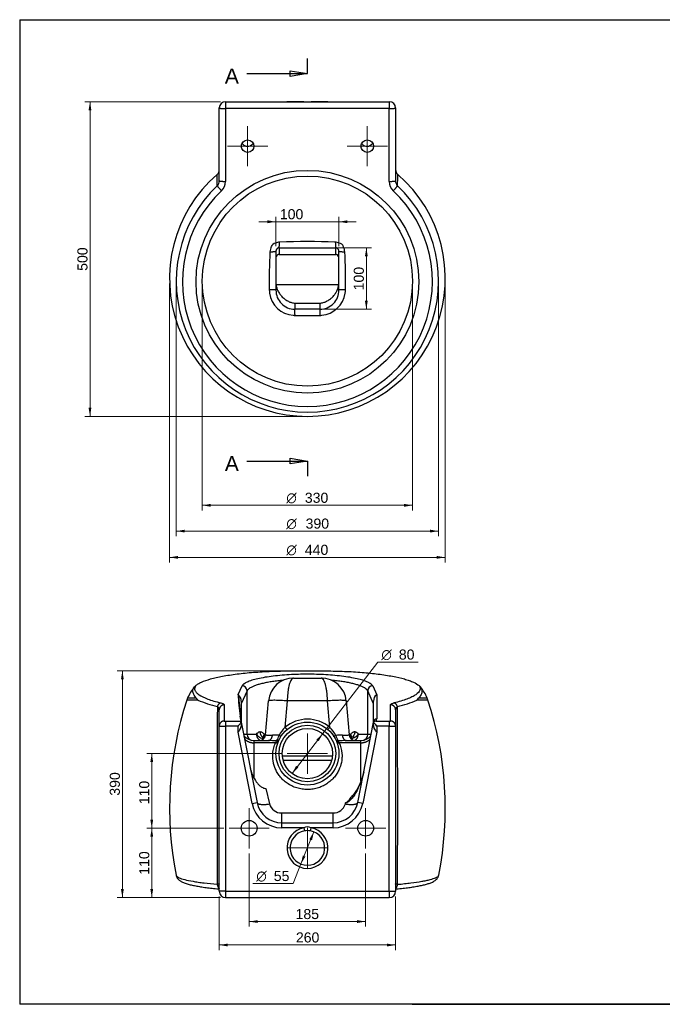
# Model space of a CAD drawing. Header units: millimetres. Extents: x 87 to 2279, y 58 to 1623.
# Tile 1 of 3: x 87 to 1107, y 58 to 1623. Entities that reach past the tile are written whole.
import ezdxf
from ezdxf.enums import TextEntityAlignment as Align
from ezdxf.lldxf.tags import DXFTag

# ---------------------------------------------------------------- set-up
doc = ezdxf.new("R2010")
doc.units = ezdxf.units.MM
for name, color, linetype in [('1', 7, 'Continuous'), ('Default', 7, 'Continuous'), ('PLANET', 7, 'Continuous'), ('Predefinito', 7, 'Continuous')]:
    doc.layers.add(name, color=color, linetype=linetype)
doc.styles.add('SEACAD_arial_ttf', font='arial.ttf')
doc.styles.add('SEACAD_semeca1_ttf', font='semeca1.ttf')
tags = doc.linetypes.add('CENTER2', pattern=[28.575, 19.05, -3.175, 3.175, -3.175]).pattern_tags.tags
tags[10:11] = [DXFTag(74, 4), DXFTag(75, 0), DXFTag(340, '0'), DXFTag(46, 0.0), DXFTag(50, 0.0), DXFTag(44, 0.0), DXFTag(45, 0.0)]
tags[8:9] = [DXFTag(74, 4), DXFTag(75, 0), DXFTag(340, '0'), DXFTag(46, 0.0), DXFTag(50, 0.0), DXFTag(44, 0.0), DXFTag(45, 0.0)]
tags[6:7] = [DXFTag(74, 4), DXFTag(75, 0), DXFTag(340, '0'), DXFTag(46, 0.0), DXFTag(50, 0.0), DXFTag(44, 0.0), DXFTag(45, 0.0)]
tags[4:5] = [DXFTag(74, 4), DXFTag(75, 0), DXFTag(340, '0'), DXFTag(46, 0.0), DXFTag(50, 0.0), DXFTag(44, 0.0), DXFTag(45, 0.0)]

# ---------------------------------------------------------------- blocks, each defined once
blk = doc.blocks.new('SEANNOT_GROUP1')
at = {"layer": 'Default', "color": 136, "linetype": 'CENTER2', "lineweight": 9}
for p, q in [((543.8, 488.7), (543.8, 424.7)), ((575.8, 456.7), (511.8, 456.7))]:
    blk.add_line(p, q, dxfattribs=at)
blk = doc.blocks.new('SEANNOT_GROUP2')
at = {"layer": 'Default', "color": 136, "linetype": 'CENTER2', "lineweight": 9}
for p, q in [((448.8, 1453.8), (448.8, 1389.8)), ((480.8, 1421.8), (416.8, 1421.8))]:
    blk.add_line(p, q, dxfattribs=at)
blk = doc.blocks.new('SEANNOT_GROUP3')
at = {"layer": 'Default', "color": 136, "linetype": 'CENTER2', "lineweight": 9}
for p, q in [((638.8, 1453.8), (638.8, 1389.8)), ((670.8, 1421.8), (606.8, 1421.8))]:
    blk.add_line(p, q, dxfattribs=at)
blk = doc.blocks.new('SEANNOT_GROUP5')
at = {"layer": 'Default', "color": 136, "linetype": 'CENTER2', "lineweight": 9}
for p, q in [((543.8, 338.7), (543.8, 274.7)), ((575.8, 306.7), (511.8, 306.7))]:
    blk.add_line(p, q, dxfattribs=at)
blk = doc.blocks.new('SEANNOT_GROUP6')
at = {"layer": 'Default', "color": 136, "linetype": 'CENTER2', "lineweight": 9}
for p, q in [((451.3, 370), (451.3, 306)), ((483.3, 338), (419.3, 338))]:
    blk.add_line(p, q, dxfattribs=at)
blk = doc.blocks.new('SEANNOT_GROUP7')
at = {"layer": 'Default', "color": 136, "linetype": 'CENTER2', "lineweight": 9}
for p, q in [((636.3, 370), (636.3, 306)), ((668.3, 338), (604.3, 338))]:
    blk.add_line(p, q, dxfattribs=at)
blk = doc.blocks.new('SE1')
at = {"color": 7, "linetype": 'Continuous', "style": 'SEACAD_arial_ttf'}
blk.add_text('A', height=24, dxfattribs=at).set_placement((412.6, 1545.2), align=Align.TOP_LEFT)
blk = doc.blocks.new('SE2')
at = {"color": 7, "linetype": 'Continuous', "style": 'SEACAD_arial_ttf'}
blk.add_text('A', height=24, dxfattribs=at).set_placement((412.6, 929.4), align=Align.TOP_LEFT)
blk = doc.blocks.new('SE3')
at = {"color": 7, "linetype": 'Continuous'}
for points in [[(447.8, 1537.2), (543.8, 1537.2)], [(516.6, 1532.7), (516.6, 1541.7), (543.8, 1537.2), (516.6, 1532.7)]]:
    blk.add_lwpolyline(points, dxfattribs=at)
blk = doc.blocks.new('SE4')
at = {"color": 7, "linetype": 'Continuous'}
for points in [[(516.6, 916.8), (516.6, 925.9), (543.8, 921.4), (516.6, 916.8)], [(447.8, 921.4), (543.8, 921.4)]]:
    blk.add_lwpolyline(points, dxfattribs=at)
blk = doc.blocks.new('SE')
at = {"layer": 'Default', "color": 7, "linetype": 'CENTER2'}
for p, q in [((543.8, 1537.2), (543.8, 1561.2)), ((543.8, 921.4), (543.8, 897.4))]:
    blk.add_line(p, q, dxfattribs=at)
at = {"layer": 'Default', "color": 7, "linetype": 'CENTER2', "const_width": 0.00035}
blk.add_lwpolyline([(543.8, 1537.2), (543.8, 921.4)], dxfattribs=at)
at = {"layer": 'Default'}
for name in ['SE1', 'SE3', 'SE2', 'SE4']:
    blk.add_blockref(name, (0, 0), dxfattribs=at)
blk = doc.blocks.new('GDimGGroup')
at = {"layer": 'Default', "linetype": 'Continuous', "lineweight": 9}
for points in [[(480.2, 1304), (480.2, 1299.4), (493.8, 1301.7)], [(607.4, 1304), (593.8, 1301.7), (607.4, 1299.4)]]:
    blk.add_hatch(color=136, dxfattribs=at).paths.add_polyline_path(points)
at = {"layer": 'Default', "color": 136, "linetype": 'Continuous', "lineweight": 9}
for p, q in [((466.6, 1301.7), (621, 1301.7)), ((493.8, 1262.8), (493.8, 1309.7)), ((593.8, 1262.8), (593.8, 1309.7))]:
    blk.add_line(p, q, dxfattribs=at)
at = {"layer": 'Default', "color": 136, "linetype": 'Continuous', "lineweight": 9, "style": 'SEACAD_arial_ttf'}
blk.add_text('100', height=16, dxfattribs=at).set_placement((500, 1321.7), align=Align.TOP_LEFT)
blk = doc.blocks.new('GDimGGroup1')
at = {"layer": 'Default', "linetype": 'Continuous', "lineweight": 9}
for points in [[(639.7, 1246.6), (637.4, 1260.2), (635.1, 1246.6)], [(639.7, 1176.3), (635.1, 1176.3), (637.4, 1162.7)]]:
    blk.add_hatch(color=136, dxfattribs=at).paths.add_polyline_path(points)
at = {"layer": 'Default', "color": 136, "linetype": 'Continuous', "lineweight": 9}
for p, q in [((506.8, 1260.2), (645.4, 1260.2)), ((637.4, 1260.2), (637.4, 1162.7)), ((531.8, 1162.7), (645.4, 1162.7))]:
    blk.add_line(p, q, dxfattribs=at)
at = {"layer": 'Default', "color": 136, "linetype": 'Continuous', "lineweight": 9, "style": 'SEACAD_arial_ttf'}
blk.add_text('100', height=16, rotation=90, dxfattribs=at).set_placement((617.4, 1192.7), align=Align.TOP_LEFT)
blk = doc.blocks.new('GDimGGroup2')
at = {"layer": 'Default', "linetype": 'Continuous', "lineweight": 9}
for points in [[(196.2, 1478.9), (200.7, 1478.9), (198.5, 1492.5)], [(196.2, 1006.1), (198.5, 992.5), (200.7, 1006.1)]]:
    blk.add_hatch(color=136, dxfattribs=at).paths.add_polyline_path(points)
at = {"layer": 'Default', "color": 136, "linetype": 'Continuous', "lineweight": 9}
for p, q in [((405.8, 1492.5), (190.5, 1492.5)), ((198.5, 1492.5), (198.5, 992.5)), ((535.8, 992.5), (190.5, 992.5))]:
    blk.add_line(p, q, dxfattribs=at)
at = {"layer": 'Default', "color": 136, "linetype": 'Continuous', "lineweight": 9, "style": 'SEACAD_arial_ttf'}
blk.add_text('500', height=16, rotation=90, dxfattribs=at).set_placement((178.5, 1223.7), align=Align.TOP_LEFT)
blk = doc.blocks.new('GDimGGroup3')
at = {"layer": 'Default', "linetype": 'Continuous', "lineweight": 9}
for points in [[(338.4, 766.2), (338.4, 770.7), (324.8, 768.4)], [(749.2, 766.2), (762.8, 768.4), (749.2, 770.7)]]:
    blk.add_hatch(color=136, dxfattribs=at).paths.add_polyline_path(points)
at = {"layer": 'Default', "color": 136, "linetype": 'Continuous', "lineweight": 9}
for p, q in [((324.8, 1203.5), (324.8, 760.4)), ((762.8, 1203.5), (762.8, 760.4)), ((324.8, 768.4), (762.8, 768.4))]:
    blk.add_line(p, q, dxfattribs=at)
for s, style, p in [('O', 'SEACAD_semeca1_ttf', (510.3, 788.4)), ('440', 'SEACAD_arial_ttf', (539.7, 788.4))]:
    blk.add_text(s, height=16, dxfattribs=dict(at, style=style)).set_placement(p, align=Align.TOP_LEFT)
blk = doc.blocks.new('GDimGGroup4')
at = {"layer": 'Default', "linetype": 'Continuous', "lineweight": 9}
for points in [[(390.4, 848.8), (390.4, 853.4), (376.8, 851.1)], [(697.1, 848.8), (710.7, 851.1), (697.1, 853.4)]]:
    blk.add_hatch(color=136, dxfattribs=at).paths.add_polyline_path(points)
at = {"layer": 'Default', "color": 136, "linetype": 'Continuous', "lineweight": 9}
for p, q in [((376.8, 1199.4), (376.8, 843.1)), ((710.7, 1199.4), (710.7, 843.1)), ((376.8, 851.1), (710.7, 851.1))]:
    blk.add_line(p, q, dxfattribs=at)
for s, style, p in [('O', 'SEACAD_semeca1_ttf', (510.3, 871.1)), ('330', 'SEACAD_arial_ttf', (539.7, 871.1))]:
    blk.add_text(s, height=16, dxfattribs=dict(at, style=style)).set_placement(p, align=Align.TOP_LEFT)
blk = doc.blocks.new('GDimGGroup5')
at = {"layer": 'Default', "linetype": 'Continuous', "lineweight": 9}
for points in [[(349.1, 807.9), (349.1, 812.4), (335.5, 810.1)], [(738.5, 807.9), (752.1, 810.1), (738.5, 812.4)]]:
    blk.add_hatch(color=136, dxfattribs=at).paths.add_polyline_path(points)
at = {"layer": 'Default', "color": 136, "linetype": 'Continuous', "lineweight": 9}
for p, q in [((335.5, 1199.6), (335.5, 802.1)), ((752.1, 1199.6), (752.1, 802.1)), ((335.5, 810.1), (752.1, 810.1))]:
    blk.add_line(p, q, dxfattribs=at)
for s, style, p in [('O', 'SEACAD_semeca1_ttf', (510.3, 830.1)), ('  390', 'SEACAD_arial_ttf', (528.5, 830.1))]:
    blk.add_text(s, height=16, dxfattribs=dict(at, style=style)).set_placement(p, align=Align.TOP_LEFT)
blk = doc.blocks.new('GDimGGroup8')
at = {"layer": 'Default', "linetype": 'Continuous', "lineweight": 9}
for points in [[(417.4, 150.2), (417.4, 154.7), (403.8, 152.5)], [(670.2, 150.2), (683.8, 152.5), (670.2, 154.7)]]:
    blk.add_hatch(color=136, dxfattribs=at).paths.add_polyline_path(points)
at = {"layer": 'Default', "color": 136, "linetype": 'Continuous', "lineweight": 9}
for p, q in [((403.8, 229.8), (403.8, 144.5)), ((683.8, 229.8), (683.8, 144.5)), ((403.8, 152.5), (683.8, 152.5))]:
    blk.add_line(p, q, dxfattribs=at)
at = {"layer": 'Default', "color": 136, "linetype": 'Continuous', "lineweight": 9, "style": 'SEACAD_arial_ttf'}
blk.add_text('  260', height=16, dxfattribs=at).set_placement((513.1, 172.5), align=Align.TOP_LEFT)
blk = doc.blocks.new('GDimGGroup9')
at = {"layer": 'Default', "linetype": 'Continuous', "lineweight": 9}
for points in [[(558.1, 479), (561.7, 476.3), (568.2, 488.4)], [(525.9, 437.2), (519.4, 425), (529.5, 434.4)]]:
    blk.add_hatch(color=136, dxfattribs=at).paths.add_polyline_path(points)
at = {"layer": 'Default', "color": 136, "linetype": 'Continuous', "lineweight": 9}
for p, q in [((568.2, 488.4), (655.6, 602)), ((655.6, 602), (719.7, 602)), ((519.4, 425), (568.2, 488.4))]:
    blk.add_line(p, q, dxfattribs=at)
for s, style, p in [('O', 'SEACAD_semeca1_ttf', (661.2, 622)), ('80', 'SEACAD_arial_ttf', (689, 622))]:
    blk.add_text(s, height=16, dxfattribs=dict(at, style=style)).set_placement(p, align=Align.TOP_LEFT)
blk = doc.blocks.new('GDimGGroup10')
at = {"layer": 'Default', "linetype": 'Continuous', "lineweight": 9}
for points in [[(247.7, 574.6), (252.2, 574.6), (249.9, 588.2)], [(247.7, 241.4), (249.9, 227.8), (252.2, 241.4)]]:
    blk.add_hatch(color=136, dxfattribs=at).paths.add_polyline_path(points)
at = {"layer": 'Default', "color": 136, "linetype": 'Continuous', "lineweight": 9}
for p, q in [((535.4, 588.2), (241.9, 588.2)), ((249.9, 588.2), (249.9, 227.8)), ((405.8, 227.8), (241.9, 227.8))]:
    blk.add_line(p, q, dxfattribs=at)
at = {"layer": 'Default', "color": 136, "linetype": 'Continuous', "lineweight": 9, "style": 'SEACAD_arial_ttf'}
blk.add_text('  390', height=16, rotation=90, dxfattribs=at).set_placement((229.9, 377.3), align=Align.TOP_LEFT)
blk = doc.blocks.new('GDimGGroup14')
at = {"layer": 'Default', "linetype": 'Continuous', "lineweight": 9}
for points in [[(551.1, 318.8), (554, 332.2), (546.8, 320.5)], [(540.7, 293), (536.5, 294.7), (533.5, 281.2)]]:
    blk.add_hatch(color=136, dxfattribs=at).paths.add_polyline_path(points)
at = {"layer": 'Default', "color": 136, "linetype": 'Continuous', "lineweight": 9}
for p, q in [((554, 332.2), (533.5, 281.2)), ((533.5, 281.2), (521.1, 250.1)), ((521.1, 250.1), (457, 250.1))]:
    blk.add_line(p, q, dxfattribs=at)
for s, style, p in [('O', 'SEACAD_semeca1_ttf', (462.6, 270.1)), ('55', 'SEACAD_arial_ttf', (490.4, 270.1))]:
    blk.add_text(s, height=16, dxfattribs=dict(at, style=style)).set_placement(p, align=Align.TOP_LEFT)
blk = doc.blocks.new('GDimGGroup15')
at = {"layer": 'Default', "linetype": 'Continuous', "lineweight": 9}
for points in [[(294.3, 324.4), (298.8, 324.4), (296.6, 338)], [(294.3, 241.4), (296.6, 227.8), (298.8, 241.4)]]:
    blk.add_hatch(color=136, dxfattribs=at).paths.add_polyline_path(points)
at = {"layer": 'Default', "color": 136, "linetype": 'Continuous', "lineweight": 9}
for p, q in [((411.3, 338), (288.6, 338)), ((296.6, 227.8), (296.6, 338)), ((405.8, 227.8), (288.6, 227.8))]:
    blk.add_line(p, q, dxfattribs=at)
at = {"layer": 'Default', "color": 136, "linetype": 'Continuous', "lineweight": 9, "style": 'SEACAD_arial_ttf'}
blk.add_text('110', height=16, rotation=90, dxfattribs=at).set_placement((276.6, 264.1), align=Align.TOP_LEFT)
blk = doc.blocks.new('GDimGGroup16')
at = {"layer": 'Default', "linetype": 'Continuous', "lineweight": 9}
for points in [[(464.9, 187.5), (464.9, 192), (451.3, 189.7)], [(622.7, 187.5), (636.3, 189.7), (622.7, 192)]]:
    blk.add_hatch(color=136, dxfattribs=at).paths.add_polyline_path(points)
at = {"layer": 'Default', "color": 136, "linetype": 'Continuous', "lineweight": 9}
for p, q in [((451.3, 298), (451.3, 181.7)), ((636.3, 298), (636.3, 181.7)), ((451.3, 189.7), (636.3, 189.7))]:
    blk.add_line(p, q, dxfattribs=at)
at = {"layer": 'Default', "color": 136, "linetype": 'Continuous', "lineweight": 9, "style": 'SEACAD_arial_ttf'}
blk.add_text('185', height=16, dxfattribs=at).set_placement((525, 209.7), align=Align.TOP_LEFT)
blk = doc.blocks.new('GDimGGroup18')
at = {"layer": 'Default', "linetype": 'Continuous', "lineweight": 9}
for points in [[(294.3, 443.1), (298.8, 443.1), (296.6, 456.7)], [(294.3, 351.6), (296.6, 338), (298.8, 351.6)]]:
    blk.add_hatch(color=136, dxfattribs=at).paths.add_polyline_path(points)
at = {"layer": 'Default', "color": 136, "linetype": 'Continuous', "lineweight": 9}
for p, q in [((503.8, 456.7), (288.6, 456.7)), ((296.6, 338), (296.6, 456.7)), ((411.3, 338), (288.6, 338))]:
    blk.add_line(p, q, dxfattribs=at)
at = {"layer": 'Default', "color": 136, "linetype": 'Continuous', "lineweight": 9, "style": 'SEACAD_arial_ttf'}
blk.add_text(' 110', height=16, rotation=90, dxfattribs=at).set_placement((276.6, 369.9), align=Align.TOP_LEFT)

msp = doc.modelspace()

# ---------------------------------------------------------------- linework, layer by layer
at = {"layer": '1', "color": 7, "linetype": 'Continuous'}
for p, q in [((86.9, 1622.8), (2274.9, 1622.8)), ((86.9, 1622.8), (86.9, 58.3)), ((2274.9, 58.3), (86.9, 58.3)), ((710.3, 58.5), (2274.9, 58.5))]:
    msp.add_line(p, q, dxfattribs=at)
at = {"layer": 'PLANET', "color": 7, "linetype": 'Continuous'}
for p, q in [((413.8, 1492.5), (673.8, 1492.5)), ((413.8, 1492.5), (413.8, 1481.5)), ((538.1, 1492.5), (511.3, 1492.5)), ((576.3, 1492.5), (549.5, 1492.5)), ((673.8, 1492.5), (673.8, 1481.5)), ((403.8, 1366.8), (403.8, 1482.5)), ((413.8, 1481.5), (413.8, 1365.8)), ((673.8, 1481.5), (413.8, 1481.5)), ((673.8, 1365.8), (673.8, 1481.5)), ((683.8, 1482.5), (683.8, 1366.8)), ((683.8, 1384.5), (683.8, 1366.8)), ((493.8, 1254.8), (493.8, 1193.2)), ((498.8, 1260.2), (498.8, 1249.6)), ((588.8, 1249.6), (588.8, 1260.2)), ((593.8, 1193.2), (593.8, 1254.8)), ((498.8, 1249.6), (588.8, 1249.6)), ((498.8, 1249.6), (498.8, 1249.6)), ((498.8, 1249.6), (588.8, 1249.6)), ((588.8, 1249.6), (588.8, 1249.6)), ((494, 1201.9), (593.5, 1201.9)), ((523.8, 1172.2), (563.8, 1172.2)), ((523.8, 1172.2), (523.8, 1162.7)), ((563.8, 1162.7), (563.8, 1172.2)), ((433.9, 550.6), (440.1, 564.3)), ((521.8, 576.7), (565.7, 576.7)), ((647.5, 564.3), (653.8, 550.2)), ((448, 556.5), (438.8, 535.7)), ((448, 487.3), (448, 556.5)), ((448, 556.5), (448, 556.5)), ((639.5, 487.3), (639.5, 556.5)), ((648.8, 535.7), (639.5, 556.5)), ((639.5, 556.5), (639.5, 556.5)), ((653.8, 550.2), (653.8, 511.6)), ((352.3, 541.8), (369.9, 541.8)), ((367.2, 544.9), (353.4, 544.9)), ((411.8, 534.1), (411.8, 508.4)), ((438.8, 539.8), (438.8, 507.2)), ((477.2, 486.4), (482, 540.2)), ((511.8, 540.2), (508.2, 498.2)), ((575.7, 540.2), (511.8, 540.2)), ((579.4, 498.2), (575.7, 540.2)), ((605.6, 540.2), (610.3, 486.4)), ((648.8, 507.2), (648.8, 539.8)), ((675.8, 508.4), (675.8, 534.1)), ((717.7, 541.8), (735.3, 541.8)), ((734.1, 544.9), (720.4, 544.9)), ((403.8, 500.6), (403.8, 526.2)), ((683.8, 526.2), (683.8, 500.6)), ((413.8, 508), (438.5, 508)), ((413.8, 508), (413.8, 500.2)), ((438.5, 508), (436.9, 516.2)), ((438.7, 507.1), (438.5, 508)), ((438.7, 507.1), (438.8, 506.7)), ((438.8, 506.7), (463.8, 379)), ((438.8, 506.7), (438.8, 503.7)), ((623.7, 379), (648.8, 506.7)), ((648.8, 506.7), (648.7, 506.2)), ((648.8, 503.7), (648.8, 506.7)), ((652.2, 508), (673.8, 508)), ((673.8, 508), (673.8, 500.2)), ((403.8, 237.8), (403.8, 500.6)), ((413.8, 500.2), (413.8, 237.8)), ((433.8, 500.2), (413.8, 500.2)), ((433.8, 490.6), (433.8, 500.2)), ((455.9, 377.5), (433.8, 490.6)), ((442.6, 487.3), (448, 487.3)), ((448, 487.3), (463, 487.3)), ((475.3, 487.3), (477.3, 487.3)), ((610.2, 487.3), (612.3, 487.3)), ((624.5, 487.3), (639.5, 487.3)), ((653.8, 490.6), (631.6, 377.5)), ((639.5, 487.3), (645, 487.3)), ((673.8, 500.2), (653.8, 500.2)), ((653.8, 500.2), (653.8, 490.6)), ((673.8, 237.8), (673.8, 500.2)), ((683.8, 500.6), (683.8, 237.8)), ((458.8, 477.3), (482, 477.3)), ((458.8, 477.3), (458.8, 473.8)), ((493.2, 473.8), (458.8, 473.8)), ((458.8, 473.8), (458.8, 418.2)), ((628.8, 473.8), (594.3, 473.8)), ((605.6, 477.3), (628.8, 477.3)), ((628.8, 473.8), (628.8, 477.3)), ((628.8, 412.6), (628.8, 473.8)), ((504, 452.9), (583.6, 452.9)), ((582.3, 445.9), (505.3, 445.9)), ((478, 401.1), (483.4, 376.7)), ((455.9, 377.5), (463.8, 379)), ((604.1, 376.7), (604.5, 378.2)), ((631.6, 377.5), (623.7, 379)), ((503.1, 362.3), (584.5, 362.3)), ((503.1, 346.7), (503.1, 362.3)), ((584.5, 346.7), (584.5, 362.3)), ((503.1, 346.7), (584.5, 346.7)), ((503.1, 338.7), (503.1, 346.7)), ((584.5, 338.7), (584.5, 346.7)), ((538.1, 338.7), (503.1, 338.7)), ((538.1, 338.7), (539, 333.8)), ((548.6, 333.8), (549.5, 338.7)), ((584.5, 338.7), (549.5, 338.7)), ((413.8, 237.8), (403.8, 237.8)), ((413.8, 237.8), (673.8, 237.8)), ((413.8, 237.8), (413.8, 227.8)), ((673.8, 237.8), (673.8, 227.8)), ((673.8, 237.8), (683.8, 237.8)), ((413.8, 227.8), (673.8, 227.8))]:
    msp.add_line(p, q, dxfattribs=at)
for centre, radius in [((543.8, 1206.4), 176.9), ((543.8, 1207.4), 166.9), ((543.8, 456.7), 50), ((543.8, 456.7), 45), ((543.8, 456.7), 40), ((451.3, 338), 12.5), ((636.3, 338), 12.5)]:
    msp.add_circle(centre, radius, dxfattribs=at)
for centre, radius, start, end in [((413.8, 1482.5), 10, 90, 180), ((673.8, 1482.5), 10, 0, 90), ((543.8, 1211.5), 219, 130.9261, 270), ((393.8, 1384.5), 10, 310.8446, 359.9991), ((543.8, 1211.5), 219, 270, 49.0683), ((693.8, 1384.5), 10, 180.0011, 229.2564), ((-18136.7, 1625.3), 18825.6, 359.18923, 359.24435), ((392.6, 1366.7), 11.2, 315.5787, 0.2621), ((393.3, 1365.7), 20.4, 313.3752, 0.0775), ((694.2, 1365.7), 20.5, 179.9455, 226.6017), ((694.9, 1366.7), 11.2, 179.6581, 224.5011), ((543.8, 1207.6), 208.3, 133.428, 46.572), ((543.8, 1206.7), 198.5, 133.4067, 46.5933), ((494.2, 1259.4), 8.23, 98.384, 160.5502), ((500.6, 1251.1), 18.1, 93.2139, 114.6213), ((544.5, 384.4), 885.8, 87.1802, 92.9091), ((587.1, 1250.9), 18.3, 67.2579, 87.0042), ((593, 1259.5), 8.36, 20.1857, 81.5692), ((1262.9, 1211.9), 779.8, 176.9053, 181.3501), ((504.5, 1252.9), 20.2, 153.0875, 176.9388), ((544.8, 6929.6), 5669.5, 269.5349, 270.4444), ((583.2, 1252.9), 20, 3.1999, 28.5019), ((-148, 1211.7), 752.4, 358.617, 3.2201), ((498.8, 1244.6), 5, 90, 180), ((588.8, 1244.6), 5, 0, 90), ((527.1, 1194.7), 43.8, 181.541, 188.3524), ((524, 1192.9), 30.2, 179.5224, 269.5583), ((563.6, 1192.9), 30.2, 270.3951, 0.5241), ((560.4, 1194.7), 43.8, 351.6542, 358.4638), ((524.2, 1193.7), 40.8, 187.5067, 265.5704), ((563.3, 1193.7), 40.7, 274.4085, 352.5144), ((543.8, -6439.5), 7602.2, 89.84926, 90.15074), ((525, 1194.5), 41.6, 264.5952, 268.7181), ((543.8, 2032.1), 879.4, 268.7156, 271.2844), ((562.6, 1194.5), 41.6, 271.2819, 275.4048), ((439.9, 556.2), 8.1, 1.9679, 89.018), ((521.8, 536.7), 40, 90, 175), ((565.7, 536.7), 40, 5, 90), ((647.6, 556.2), 8.1, 90.982, 178.0321), ((418.9, 517.2), 71, 140.1054, 157.0461), ((751.5, 560.8), 317.8, 181.8431, 188.0638), ((426.7, 540.5), 12.1, 356.9767, 52.3346), ((660.8, 540.5), 12, 125.6247, 182.9926), ((668.7, 517.2), 71, 22.9539, 39.9071), ((874.8, 370), 550, 161.804, 191.1793), ((390.3, 529.3), 40, 157.0461, 161.804), ((393.2, 565), 32.9, 217.6562, 224.8649), ((431.3, 677.1), 148.6, 245.596, 258.1609), ((657.4, 673.7), 145.1, 281.6859, 294.5572), ((694.3, 565), 32.9, 315.1351, 322.3438), ((697.3, 529.3), 40, 18.196, 22.9539), ((212.8, 370), 550, 348.8193, 18.196), ((28832.9, 368), 28432.6, 179.67024, 180.2401), ((396.7, 525.9), 7.05, 2.8946, 54.8192), ((690.8, 525.9), 7, 124.9816, 177.3046), ((-27381.8, 368.3), 28069, 359.75621, 0.33345), ((443.8, 507.2), 5, 180, 191.0885), ((543.8, 456.3), 55, 49.6497, 130.3503), ((643.8, 507.2), 5, 348.9115, 360), ((649.5, 505.6), 1.3, 112.5369, 122.7402), ((654.6, 496.3), 11.9, 101.6036, 118.2562), ((683.2, 526.4), 39.4, 209.7364, 221.6899), ((648.8, 511.6), 5, 313.6216, 360), ((458, 487.2), 9.97, 179.8553, 256.5708), ((467.3, 487.3), 10, 270, 355), ((483.1, 216), 270.1, 86.686, 88.9091), ((473.5, 491.5), 25.9, 325.4632, 346.8455), ((547.4, 458.8), 55.6, 134.9062, 151.1656), ((540.1, 458.8), 55.6, 28.8344, 45.0938), ((605.3, 194.1), 292, 91.1744, 93.2305), ((613.4, 491.2), 25.2, 192.8611, 214.8302), ((620.3, 487.3), 10, 185, 270), ((629.6, 487.2), 9.97, 285.2683, 0.1447), ((458.8, 497.3), 20, 218.1644, 270), ((476.4, 87.8), 389.5, 87.2842, 89.1753), ((535.2, 453.5), 46.7, 150.0124, 154.2779), ((611.2, 87.8), 389.5, 90.8247, 92.7158), ((552.3, 453.5), 46.7, 25.7221, 29.9876), ((628.8, 497.3), 20, 270, 321.8356), ((503.1, 386.7), 48, 191.0885, 270), ((503.1, 386.7), 40, 191.0885, 270), ((502.3, 381.9), 19.5, 195.3316, 272.266), ((584.5, 386.7), 40, 270, 348.9115), ((584.5, 386.7), 48, 270, 348.9115), ((585.2, 381.9), 19.6, 267.8098, 344.5926), ((543.8, 306.7), 32.5, 100.0633, 79.9367), ((543.8, 306.7), 27.5, 100.0633, 79.9367), ((543.8, 327.2), 12.8, 63.6722, 116.3278), ((543.8, 306.7), 27.5, 79.9367, 100.0633), ((413.8, 237.8), 10, 180, 270), ((673.8, 237.8), 10, 270, 360)]:
    msp.add_arc(centre, radius, start, end, dxfattribs=at)
for centre in [(448.8, 1421.8), (638.8, 1421.8)]:
    msp.add_ellipse(centre, major_axis=(10, 0), ratio=0.994879, dxfattribs=at)
for points, weights in [([(403.8, 1482.5), (403.8, 1481.5), (413.8, 1481.5)], [1, 0.707106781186, 1]), ([(673.8, 1481.5), (683.8, 1481.5), (683.8, 1482.5)], [1, 0.707106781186, 1]), ([(403.8, 1366.8), (403.8, 1365.8), (413.8, 1365.8)], [1, 0.707106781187, 1]), ([(673.8, 1365.8), (683.8, 1365.8), (683.8, 1366.8)], [1, 0.707106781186, 1]), ([(400.6, 1358.9), (401.4, 1357.1), (407.4, 1350.9)], [1, 0.757777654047, 1]), ([(680.2, 1350.9), (686.1, 1357.1), (687, 1358.9)], [1, 0.757777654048, 1]), ([(498.8, 1260.2), (499.3, 1261.5), (499.5, 1269.1)], [1, 0.875069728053, 1]), ([(588.1, 1269.2), (588.3, 1261.5), (588.8, 1260.2)], [1, 0.873583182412, 1]), ([(484.3, 1254), (493.8, 1254.2), (493.8, 1254.8)], [1, 0.82684906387, 1]), ([(593.8, 1254.8), (593.8, 1254.2), (603.2, 1254)], [1, 0.827830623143, 1]), ([(498.8, 1249.6), (493.8, 1249.6), (493.8, 1244.7)], [1, 0.707106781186, 1]), ([(593.8, 1244.7), (593.8, 1249.6), (588.8, 1249.6)], [1, 0.707106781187, 1]), ([(493.8, 1193.2), (493.8, 1193.5), (483.4, 1193.6)], [1, 0.808078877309, 1]), ([(494, 1201.9), (497.3, 1175.5), (523.8, 1172.2)], [1, 0.750374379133, 1]), ([(563.8, 1172.2), (590.2, 1175.5), (593.5, 1201.9)], [1, 0.750374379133, 1]), ([(604.2, 1193.6), (593.8, 1193.5), (593.8, 1193.2)], [1, 0.808091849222, 1]), ([(524.1, 1152.9), (524, 1161.5), (523.8, 1162.7)], [1, 0.853010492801, 1]), ([(563.8, 1162.7), (563.6, 1161.5), (563.5, 1152.9)], [1, 0.853010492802, 1]), ([(505.3, 573.1), (454.6, 568.4), (448, 556.5)], [1, 0.867554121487, 1]), ([(521.8, 576.7), (512.6, 576.7), (511.8, 540.2)], [1, 0.73727733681, 1]), ([(575.7, 540.2), (574.9, 576.7), (565.7, 576.7)], [1, 0.73727733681, 1]), ([(639.5, 556.5), (633, 568.4), (582.3, 573.1)], [1, 0.867554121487, 1]), ([(434.1, 550), (438.8, 502.6), (438.8, 507.2)], [1, 0.729684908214, 1]), ([(406.4, 537.1), (402.4, 536.5), (400.8, 531.6)], [1, 0.841172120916, 1]), ([(411.8, 534.1), (403.8, 534.1), (403.8, 526.2)], [1, 0.707106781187, 1]), ([(511.8, 540.2), (482.2, 542.8), (482, 540.2)], [1, 0.709787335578, 1]), ([(605.6, 540.2), (605.4, 542.8), (575.7, 540.2)], [1, 0.709787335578, 1]), ([(683.8, 526.2), (683.8, 534.1), (675.8, 534.1)], [1, 0.707106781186, 1]), ([(686.8, 531.6), (685.1, 536.5), (681.1, 537.1)], [1, 0.841172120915, 1]), ([(411.8, 508.4), (403.8, 508.4), (403.8, 500.6)], [1, 0.707106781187, 1]), ([(411.8, 508.4), (411.8, 508), (413.8, 508)], [1, 0.707106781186, 1]), ([(653.8, 511.6), (649.1, 511.6), (648.8, 507)], [1, 0.727447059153, 1]), ([(648.8, 507.2), (648.8, 507.1), (648.8, 507)], [1, 0.99957383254, 1]), ([(673.8, 508), (675.8, 508), (675.8, 508.4)], [1, 0.707106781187, 1]), ([(683.8, 500.6), (683.8, 508.4), (675.8, 508.4)], [1, 0.707106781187, 1]), ([(403.8, 500.6), (403.8, 500.2), (413.8, 500.2)], [1, 0.707106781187, 1]), ([(463, 487.3), (463, 479.3), (469.5, 477.5)], [1, 0.782476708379, 1]), ([(468.5, 491.5), (468.7, 482.8), (475.4, 481.6)], [1, 0.753875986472, 1]), ([(475.3, 487.3), (472.7, 483.6), (474.2, 481.4)], [1, 0.888231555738, 1]), ([(475.3, 487.3), (475.3, 484.8), (476.1, 482.5)], [1, 0.969856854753, 1]), ([(477.2, 486.4), (477.2, 486), (488.2, 486)], [1, 0.903849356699, 1]), ([(482, 477.3), (487.6, 477.3), (488.2, 486)], [1, 0.749047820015, 1]), ([(501.5, 483.5), (501.7, 483.7), (498.7, 485.6)], [1, 0.803528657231, 1]), ([(508.2, 498.2), (511.2, 494.7), (511.4, 494.8)], [1, 0.730212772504, 1]), ([(576.1, 494.8), (576.3, 494.7), (579.4, 498.2)], [1, 0.730212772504, 1]), ([(588.8, 485.6), (585.9, 483.7), (586, 483.5)], [1, 0.803528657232, 1]), ([(599.3, 486), (610.3, 486), (610.3, 486.4)], [1, 0.9038493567, 1]), ([(599.3, 486), (600, 477.3), (605.6, 477.3)], [1, 0.749047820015, 1]), ([(611.5, 482.5), (612.3, 484.8), (612.3, 487.3)], [1, 0.969856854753, 1]), ([(613.3, 481.4), (614.8, 483.6), (612.3, 487.3)], [1, 0.888231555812, 1]), ([(618, 477.5), (624.5, 479.3), (624.5, 487.3)], [1, 0.782476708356, 1]), ([(673.8, 500.2), (683.8, 500.2), (683.8, 500.6)], [1, 0.707106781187, 1]), ([(444.1, 479.7), (450, 473.8), (458.8, 473.8)], [1, 0.915987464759, 1]), ([(493.2, 473.8), (496.6, 473.6), (497.8, 476.4)], [1, 0.824437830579, 1]), ([(494.8, 476.9), (497.9, 476.8), (499.3, 479.5)], [1, 0.851995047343, 1]), ([(588.3, 479.5), (589.6, 476.8), (592.7, 476.9)], [1, 0.851995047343, 1]), ([(589.7, 476.4), (591, 473.6), (594.3, 473.8)], [1, 0.824437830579, 1]), ([(628.8, 473.8), (637.5, 473.8), (643.5, 479.7)], [1, 0.915987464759, 1]), ([(463.8, 379), (464.9, 373.4), (483.4, 376.7)], [1, 0.727807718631, 1]), ([(604.1, 376.7), (622.6, 373.4), (623.7, 379)], [1, 0.727807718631, 1]), ([(400.6, 248.9), (401, 244.3), (403.8, 242.2)], [1, 0.906590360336, 1]), ([(683.8, 242.2), (686.5, 244.3), (687, 248.9)], [1, 0.906590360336, 1])]:
    msp.add_rational_spline(points, weights, degree=2, dxfattribs=at)
for points, knots in [([(457.5, 1426.4), (456.8, 1425.2), (455.9, 1424), (453.7, 1422.3), (452.4, 1421.6), (449.5, 1421), (447.9, 1421), (445.9, 1421.6), (445.3, 1421.8), (444.2, 1422.4), (443.6, 1422.7), (442.2, 1423.9), (441.4, 1424.7), (440.6, 1426), (440.4, 1426.3), (440.2, 1426.6)], [0.5631266, 0.5631266, 0.5631266, 0.5631266, 0.625, 0.625, 0.6875, 0.6875, 0.75, 0.75, 0.78125, 0.78125, 0.8125, 0.8125, 0.875, 0.875, 0.8965377, 0.8965377, 0.8965377, 0.8965377]), ([(647.4, 1426.6), (647.2, 1426.3), (647, 1426), (646.2, 1424.8), (645.4, 1423.9), (643.5, 1422.4), (642.3, 1421.8), (639.7, 1421), (638.2, 1421), (635.3, 1421.6), (633.9, 1422.2), (631.6, 1424), (630.7, 1425.1), (630.1, 1426.4)], [0.1037947, 0.1037947, 0.1037947, 0.1037947, 0.125, 0.125, 0.1875, 0.1875, 0.25, 0.25, 0.3125, 0.3125, 0.375, 0.375, 0.4371545, 0.4371545, 0.4371545, 0.4371545]), ([(400.6, 1358.9), (400.5, 1362.5), (400.5, 1365.5), (400.4, 1370.5), (400.4, 1372.5), (400.4, 1374.7), (400.3, 1375.3), (400.3, 1376.2), (400.3, 1376.5), (400.3, 1376.9), (400.3, 1377), (400.3, 1377)], [0, 0, 0, 0, 0.125, 0.125, 0.25, 0.25, 0.3125, 0.3125, 0.375, 0.375, 0.4239582, 0.4239582, 0.4239582, 0.4239582]), ([(498.8, 1260.2), (498.6, 1260.2), (498.4, 1260.2), (498.1, 1260.2), (497.9, 1260.1), (497.5, 1260), (497.4, 1260), (497.2, 1259.9), (497.1, 1259.9), (497, 1259.8), (496.9, 1259.8), (496.5, 1259.6), (496.2, 1259.4), (495.7, 1259), (495.5, 1258.8), (495.1, 1258.4), (495, 1258.2), (494.8, 1258), (494.7, 1257.8), (494.5, 1257.5), (494.4, 1257.4), (494.3, 1257.1), (494.2, 1257.1), (494.2, 1256.9), (494.1, 1256.8), (494, 1256.4), (493.9, 1256.1), (493.8, 1255.4), (493.8, 1255.1), (493.8, 1254.8)], [0, 0, 0, 0, 0.0625, 0.0625, 0.125, 0.125, 0.1875, 0.1875, 0.21875, 0.21875, 0.25, 0.25, 0.375, 0.375, 0.5, 0.5, 0.5625, 0.5625, 0.625, 0.625, 0.6875, 0.6875, 0.71875, 0.71875, 0.75, 0.75, 0.875, 0.875, 1, 1, 1, 1]), ([(593.8, 1254.8), (593.8, 1255.1), (593.8, 1255.4), (593.7, 1256.1), (593.6, 1256.4), (593.4, 1256.8), (593.4, 1256.9), (593.3, 1257), (593.3, 1257.1), (593.2, 1257.4), (593.1, 1257.5), (592.9, 1257.8), (592.8, 1258), (592.6, 1258.2), (592.4, 1258.4), (592.1, 1258.8), (591.8, 1259), (591.3, 1259.4), (591, 1259.6), (590.7, 1259.7), (590.6, 1259.8), (590.4, 1259.8), (590.4, 1259.9), (590.1, 1260), (590, 1260), (589.7, 1260.1), (589.5, 1260.1), (589.1, 1260.2), (588.9, 1260.2), (588.8, 1260.2)], [0, 0, 0, 0, 0.125, 0.125, 0.25, 0.25, 0.28125, 0.28125, 0.3125, 0.3125, 0.375, 0.375, 0.4375, 0.4375, 0.5, 0.5, 0.625, 0.625, 0.75, 0.75, 0.78125, 0.78125, 0.8125, 0.8125, 0.875, 0.875, 0.9375, 0.9375, 1, 1, 1, 1]), ([(366.4, 564.7), (367.5, 565.7), (368.8, 566.6), (371.9, 568.4), (373.7, 569.3), (379.6, 572), (384.4, 573.6), (392.8, 576), (395.9, 576.8), (402.2, 578.2), (405.6, 578.9), (412.6, 580.2), (416.2, 580.9), (423.9, 582.1), (428, 582.6), (440.4, 584.2), (449.1, 585.1), (462.8, 586.1), (467.4, 586.4), (476.9, 586.9), (481.7, 587.2), (505.7, 588.1), (525.1, 588.2), (549.4, 588.2), (554.3, 588.2), (564.1, 588.1), (568.9, 588.1), (583.5, 587.9), (593.2, 587.7), (607.4, 587.1), (612.1, 586.9), (621.4, 586.3), (626.1, 586), (639.6, 584.9), (648.2, 584.1), (660.3, 582.5), (664.2, 582), (671.8, 580.8), (675.5, 580.1), (686, 578.1), (692.3, 576.7), (700.5, 574.4), (703.1, 573.5), (707.9, 571.9), (710.1, 571), (715.9, 568.4), (719, 566.6), (721.2, 564.7)], [0, 0, 0, 0, 0.03125, 0.03125, 0.0625, 0.0625, 0.125, 0.125, 0.15625, 0.15625, 0.1875, 0.1875, 0.21875, 0.21875, 0.25, 0.25, 0.3125, 0.3125, 0.34375, 0.34375, 0.375, 0.375, 0.5, 0.5, 0.53125, 0.53125, 0.5625, 0.5625, 0.625, 0.625, 0.65625, 0.65625, 0.6875, 0.6875, 0.75, 0.75, 0.78125, 0.78125, 0.8125, 0.8125, 0.875, 0.875, 0.90625, 0.90625, 0.9375, 0.9375, 1, 1, 1, 1]), ([(367.2, 544.9), (366.3, 545.9), (365.6, 546.9), (364.2, 548.7), (363.7, 549.7), (362.3, 552.4), (361.8, 554.1), (361.7, 559), (363.2, 562.1), (366.4, 564.7)], [0, 0, 0, 0, 0.125, 0.125, 0.25, 0.25, 0.5, 0.5, 1, 1, 1, 1]), ([(366.4, 564.7), (365.5, 563.5), (365, 562.3), (364.6, 559.8), (364.7, 558.6), (365.6, 556.2), (366.4, 555), (368.5, 552.5), (370, 551.3), (375.1, 547.8), (379.7, 545.5), (388.4, 542.2), (391.6, 541.2), (398.6, 539.1), (402.4, 538.1), (406.4, 537.1)], [0, 0, 0, 0, 0.125, 0.125, 0.25, 0.25, 0.375, 0.375, 0.5, 0.5, 0.75, 0.75, 0.875, 0.875, 1, 1, 1, 1]), ([(721.2, 564.7), (722, 563.5), (722.5, 562.3), (722.9, 559.8), (722.8, 558.6), (721.5, 554.9), (719.3, 552.5), (715, 549.5), (714.1, 549), (712.1, 547.8), (711, 547.2), (707.5, 545.5), (704.8, 544.4), (696.1, 541.1), (689.2, 539.1), (681.1, 537.1)], [0, 0, 0, 0, 0.125, 0.125, 0.25, 0.25, 0.5, 0.5, 0.5625, 0.5625, 0.625, 0.625, 0.75, 0.75, 1, 1, 1, 1]), ([(721.2, 564.7), (724.3, 562.1), (725.9, 559), (725.7, 554), (725.2, 552.3), (723.9, 549.6), (723.3, 548.7), (722, 546.9), (721.2, 545.9), (720.4, 544.9)], [0, 0, 0, 0, 0.5, 0.5, 0.75, 0.75, 0.875, 0.875, 1, 1, 1, 1]), ([(434.1, 550), (434.1, 550), (434.1, 550.1), (434.1, 550.1), (434, 550.1), (434, 550.1), (434, 550.1), (434, 550.2), (434, 550.3), (433.9, 550.4), (433.9, 550.5), (433.9, 550.6)], [0, 0, 0, 0, 0.0625, 0.0625, 0.125, 0.125, 0.25, 0.25, 0.5, 0.5, 1, 1, 1, 1]), ([(406.4, 537.1), (407.3, 536.9), (408.1, 536.7), (409.4, 536.2), (410, 536), (410.6, 535.6), (410.8, 535.4), (411.2, 535.2), (411.3, 535), (411.7, 534.6), (411.8, 534.4), (411.8, 534.1)], [0, 0, 0, 0, 0.25, 0.25, 0.5, 0.5, 0.625, 0.625, 0.75, 0.75, 1, 1, 1, 1]), ([(675.8, 534.1), (675.8, 534.4), (675.9, 534.6), (676.3, 535.2), (676.7, 535.4), (677.3, 535.8), (677.6, 536), (678.1, 536.2), (678.5, 536.3), (679.5, 536.7), (680.2, 536.9), (681.1, 537.1)], [0, 0, 0, 0, 0.25, 0.25, 0.5, 0.5, 0.625, 0.625, 0.75, 0.75, 1, 1, 1, 1]), ([(433.8, 500.2), (433.9, 500.3), (434, 500.5), (434.3, 500.8), (434.4, 501), (434.8, 501.5), (435, 501.8), (435.8, 502.7), (436.3, 503.4), (437.2, 504.6), (437.6, 505.2), (438, 505.8), (438.1, 506), (438.3, 506.2), (438.3, 506.4), (438.5, 506.7), (438.6, 506.9), (438.7, 507.1)], [0, 0, 0, 0, 0.0625, 0.0625, 0.125, 0.125, 0.25, 0.25, 0.5, 0.5, 0.75, 0.75, 0.8125, 0.8125, 0.875, 0.875, 1, 1, 1, 1]), ([(438.8, 503.7), (438.8, 502.5), (438.7, 501.4), (438.4, 499.8), (438.2, 499.2), (437.9, 498.1), (437.7, 497.6), (437, 495.9), (436.5, 494.9), (435.5, 493.3), (435.2, 492.8), (434.7, 492), (434.5, 491.7), (434.2, 491.3), (434.1, 491.2), (434, 490.9), (433.9, 490.8), (433.8, 490.6)], [0, 0, 0, 0, 0.25, 0.25, 0.375, 0.375, 0.5, 0.5, 0.75, 0.75, 0.875, 0.875, 0.9375, 0.9375, 0.96875, 0.96875, 1, 1, 1, 1]), ([(653.8, 490.6), (653.7, 490.8), (653.6, 490.9), (653.4, 491.2), (653.3, 491.3), (653.1, 491.7), (652.9, 492), (652.4, 492.8), (652, 493.3), (651.1, 494.9), (650.5, 495.9), (649.8, 497.6), (649.6, 498.1), (649.3, 499.2), (649.2, 499.8), (648.9, 501.4), (648.8, 502.5), (648.8, 503.7)], [0, 0, 0, 0, 0.03125, 0.03125, 0.0625, 0.0625, 0.125, 0.125, 0.25, 0.25, 0.5, 0.5, 0.625, 0.625, 0.75, 0.75, 1, 1, 1, 1]), ([(463, 487.3), (463.7, 488.4), (464.6, 489.5), (465.9, 490.7), (466.4, 491), (467.4, 491.4), (468, 491.5), (468.5, 491.5)], [0, 0, 0, 0, 0.5, 0.5, 0.75, 0.75, 1, 1, 1, 1]), ([(463, 487.3), (463.5, 486.4), (464.2, 485.5), (465.7, 484.1), (466.4, 483.5), (467.4, 482.9), (467.6, 482.7), (469, 481.9), (470.1, 481.4), (471.8, 480.8), (472.4, 480.6), (473.2, 480.5), (473.5, 480.4), (474, 480.4), (474.2, 480.3), (474.5, 480.3)], [0, 0, 0, 0, 0.125, 0.125, 0.21875, 0.21875, 0.25, 0.25, 0.375, 0.375, 0.4375, 0.4375, 0.46875, 0.46875, 0.4945095, 0.4945095, 0.4945095, 0.4945095]), ([(468.5, 491.5), (468.8, 491.6), (469.1, 491.5), (469.7, 491.4), (470, 491.4), (470.6, 491.2), (470.9, 491), (471.5, 490.7), (471.8, 490.5), (472.4, 490.1), (472.6, 489.9), (473.2, 489.5), (473.5, 489.2), (474.3, 488.4), (474.8, 487.9), (475.3, 487.3)], [0, 0, 0, 0, 0.125, 0.125, 0.25, 0.25, 0.375, 0.375, 0.5, 0.5, 0.625, 0.625, 0.75, 0.75, 1, 1, 1, 1]), ([(619, 491.5), (619, 490.3), (618.8, 489), (618.1, 487), (617.7, 486.2), (617.1, 485.2), (617, 484.9), (616.1, 483.8), (615.3, 483), (613.9, 482.2), (613.5, 482), (612.7, 481.8), (612.5, 481.7), (612.2, 481.7), (612.2, 481.7), (612.1, 481.6)], [0, 0, 0, 0, 0.125, 0.125, 0.21875, 0.21875, 0.25, 0.25, 0.375, 0.375, 0.4375, 0.4375, 0.46875, 0.46875, 0.4743911, 0.4743911, 0.4743911, 0.4743911]), ([(612.3, 487.3), (612.8, 487.9), (613.3, 488.4), (614.1, 489.2), (614.4, 489.5), (614.9, 489.9), (615.2, 490.1), (615.7, 490.5), (616, 490.7), (616.6, 491), (616.9, 491.2), (617.5, 491.4), (617.8, 491.4), (618.4, 491.5), (618.7, 491.6), (619, 491.5)], [0, 0, 0, 0, 0.25, 0.25, 0.375, 0.375, 0.5, 0.5, 0.625, 0.625, 0.75, 0.75, 0.875, 0.875, 1, 1, 1, 1]), ([(624.5, 487.3), (624, 486.4), (623.3, 485.5), (621.9, 484.1), (621.2, 483.5), (620.2, 482.9), (619.9, 482.7), (618.6, 481.9), (617.5, 481.4), (615.7, 480.8), (615.2, 480.6), (614.3, 480.5), (614, 480.4), (613.5, 480.4), (613.3, 480.3), (613.1, 480.3)], [0, 0, 0, 0, 0.125, 0.125, 0.21875, 0.21875, 0.25, 0.25, 0.375, 0.375, 0.4375, 0.4375, 0.46875, 0.46875, 0.4945095, 0.4945095, 0.4945095, 0.4945095]), ([(619, 491.5), (619.6, 491.5), (620.1, 491.4), (621.1, 491), (621.6, 490.7), (623, 489.5), (623.8, 488.5), (624.5, 487.3)], [0, 0, 0, 0, 0.25, 0.25, 0.5, 0.5, 1, 1, 1, 1]), ([(594.3, 473.8), (596.4, 469.1), (598.1, 463.4), (598.8, 454.9), (598.8, 453.1), (598.7, 449.4), (598.5, 447.5), (597.7, 441.6), (596.7, 437.5), (594.1, 431.2), (593.1, 429.1), (590.7, 424.9), (589.4, 422.9), (586.3, 418.9), (584.6, 416.9), (580.7, 413.2), (578.6, 411.5), (574.2, 408.3), (571.8, 406.8), (566.7, 404.3), (564, 403.1), (558.6, 401.4), (555.7, 400.7), (550, 399.7), (547, 399.5), (541.2, 399.5), (538.3, 399.7), (532.5, 400.5), (529.6, 401.2), (524.1, 402.9), (521.5, 404), (516.3, 406.5), (513.9, 407.9), (509.4, 411.1), (507.3, 412.8), (503.4, 416.5), (501.6, 418.5), (498.4, 422.5), (497.1, 424.5), (494.6, 428.8), (493.6, 430.9), (491.9, 435.1), (491.2, 437.1), (490, 441.2), (489.6, 443.3), (488.7, 449.2), (488.7, 452.9), (489.1, 459.8), (489.7, 463), (491.2, 468.8), (492.2, 471.4), (493.2, 473.8)], [0, 0, 0, 0, 0.125, 0.125, 0.15625, 0.15625, 0.1875, 0.1875, 0.25, 0.25, 0.28125, 0.28125, 0.3125, 0.3125, 0.34375, 0.34375, 0.375, 0.375, 0.40625, 0.40625, 0.4375, 0.4375, 0.46875, 0.46875, 0.5, 0.5, 0.53125, 0.53125, 0.5625, 0.5625, 0.59375, 0.59375, 0.625, 0.625, 0.65625, 0.65625, 0.6875, 0.6875, 0.71875, 0.71875, 0.75, 0.75, 0.78125, 0.78125, 0.8125, 0.8125, 0.875, 0.875, 0.9375, 0.9375, 1, 1, 1, 1]), ([(453, 434.2), (453.7, 430.6), (454.8, 427.1), (457.5, 420.4), (459.1, 417.1), (462.1, 412.5), (463.2, 411), (465.5, 408.2), (466.8, 406.8), (469.6, 404.4), (471.1, 403.3), (474.4, 401.7), (476.2, 401.1), (478, 401.1)], [0, 0, 0, 0, 0.25, 0.25, 0.5, 0.5, 0.625, 0.625, 0.75, 0.75, 0.875, 0.875, 1, 1, 1, 1]), ([(633.2, 427.4), (632.3, 422.6), (630.9, 417.9), (627.6, 408.6), (625.7, 404.1), (622.3, 397.6), (621.2, 395.5), (618.6, 391.2), (617.3, 389.2), (614.3, 385.2), (612.7, 383.3), (610, 380.8), (609, 380), (606.9, 378.7), (605.7, 378.3), (604.5, 378.2)], [0, 0, 0, 0, 0.25, 0.25, 0.5, 0.5, 0.625, 0.625, 0.75, 0.75, 0.875, 0.875, 0.9375, 0.9375, 1, 1, 1, 1]), ([(633.2, 427.4), (633.2, 427.4), (633, 426.1), (632.3, 423.1), (631, 418.7), (629.5, 414.3), (627.7, 409.9), (625.6, 405.4), (623.3, 401.1), (621, 397.2), (618.7, 393.8), (617, 391.6), (616.2, 390.6), (616.2, 390.5)], [0, 0, 0, 0, 0.001489, 0.106622, 0.218205, 0.332202, 0.448956, 0.569244, 0.693579, 0.801712, 0.901253, 0.994161, 1, 1, 1, 1]), ([(604.5, 378.2), (605.1, 378.5), (605.8, 378.9), (606.9, 379.8), (607.4, 380.3), (609, 381.8), (609.9, 382.8), (612.6, 386.1), (614.3, 388.3), (616.1, 390.5), (616.1, 390.5), (616.1, 390.6)], [0, 0, 0, 0, 0.0625, 0.0625, 0.125, 0.125, 0.25, 0.25, 0.5, 0.5, 0.5030769, 0.5030769, 0.5030769, 0.5030769]), ([(335.2, 263.4), (335.3, 263), (335.4, 262.7), (336, 261.9), (336.6, 261.4), (338, 260.4), (339, 259.8), (342.4, 258.3), (345.3, 257.4), (352.7, 255.5), (357.1, 254.6), (364.8, 253.2), (367.6, 252.8), (373.4, 251.9), (376.4, 251.5), (386, 250.3), (393, 249.6), (400.6, 248.9)], [0.8333926, 0.8333926, 0.8333926, 0.8333926, 0.84375, 0.84375, 0.859375, 0.859375, 0.875, 0.875, 0.90625, 0.90625, 0.9375, 0.9375, 0.953125, 0.953125, 0.96875, 0.96875, 1, 1, 1, 1]), ([(335.2, 263.4), (335.2, 263.4), (335.3, 262.8), (335.7, 261.6), (336.3, 260.1), (337.2, 258.7), (338.1, 257.5), (339.2, 256.4), (340.4, 255.3), (341.8, 254.3), (343.6, 253.2), (345.7, 252.2), (348.2, 251.1), (351.2, 250.1), (354.2, 249.2), (357.5, 248.3), (360.9, 247.6), (364.4, 246.8), (368.2, 246.1), (372.1, 245.4), (376.3, 244.7), (380.6, 244.1), (385.1, 243.5), (389.9, 242.9), (394.8, 242.3), (399.4, 241.8), (402.5, 241.5), (403.7, 241.4)], [0, 0, 0, 0, 0.0008628, 0.0223125, 0.0440074, 0.0663692, 0.0899413, 0.1154306, 0.1437768, 0.1762758, 0.2147502, 0.2613914, 0.3161138, 0.3713392, 0.4244705, 0.4752074, 0.5244883, 0.5728184, 0.6204744, 0.6676124, 0.7143215, 0.7606515, 0.8066276, 0.8523938, 0.8981955, 0.9439242, 0.9770714, 0.9770714, 0.9770714, 0.9770714]), ([(683.8, 241.4), (685.2, 241.5), (688.5, 241.8), (693.2, 242.4), (698.1, 242.9), (702.8, 243.5), (707.3, 244.1), (711.5, 244.8), (715.6, 245.4), (719.5, 246.1), (723.2, 246.8), (726.6, 247.6), (729.9, 248.3), (733, 249.1), (735.9, 250), (738.7, 250.9), (741.3, 251.9), (743.7, 253), (745.6, 254.2), (747.2, 255.3), (748.5, 256.4), (749.6, 257.6), (750.5, 258.9), (751.3, 260.3), (752, 261.8), (752.2, 262.8), (752.3, 263.4)], [0.0228259, 0.0228259, 0.0228259, 0.0228259, 0.0600122, 0.1056642, 0.1513865, 0.1971843, 0.2430412, 0.2888151, 0.3349293, 0.3813897, 0.4282188, 0.4754632, 0.5232088, 0.5716065, 0.6209176, 0.6716169, 0.7245373, 0.7796477, 0.8225848, 0.8573729, 0.8870923, 0.9133464, 0.9372318, 0.9595441, 0.9808649, 1, 1, 1, 1]), ([(687, 248.9), (690.8, 249.2), (694.4, 249.6), (701.5, 250.3), (704.9, 250.7), (714.5, 251.9), (720.2, 252.8), (727.8, 254.1), (730.2, 254.6), (734.6, 255.5), (736.7, 255.9), (742.3, 257.4), (745.2, 258.4), (749.7, 260.3), (751.2, 261.3), (752.1, 262.7), (752.3, 263), (752.3, 263.4)], [0, 0, 0, 0, 0.015625, 0.015625, 0.03125, 0.03125, 0.0625, 0.0625, 0.078125, 0.078125, 0.09375, 0.09375, 0.125, 0.125, 0.15625, 0.15625, 0.1665533, 0.1665533, 0.1665533, 0.1665533]), ([(403.8, 249.5), (403.8, 249.5), (403.7, 249.4), (403.5, 249.3), (403.4, 249.3), (403.2, 249.2), (403.1, 249.2), (402.7, 249.1), (402.3, 249.1), (401.6, 249), (401.1, 248.9), (400.6, 248.9)], [0, 0, 0, 0, 0.25, 0.25, 0.375, 0.375, 0.5, 0.5, 0.75, 0.75, 1, 1, 1, 1]), ([(687, 248.9), (686.5, 248.9), (686, 249), (685.4, 249), (685.2, 249.1), (684.9, 249.1), (684.7, 249.2), (684.3, 249.2), (684.1, 249.3), (683.9, 249.4), (683.9, 249.4), (683.8, 249.5), (683.8, 249.5), (683.8, 249.5)], [0, 0, 0, 0, 0.25, 0.25, 0.375, 0.375, 0.5, 0.5, 0.75, 0.75, 0.875, 0.875, 1, 1, 1, 1])]:
    msp.add_open_spline(points, degree=3, knots=knots, dxfattribs=at)
msp.add_rational_spline([(647.5, 564.3), (636.6, 582.7), (543.8, 582.7), (451, 582.7), (440.1, 564.3)], [1, 0.747532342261, 1, 0.747532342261, 1], degree=2, knots=[0, 0, 0, 0.5, 0.5, 1, 1, 1], dxfattribs=at)
at = {"layer": 'Predefinito', "color": 7, "linetype": 'Continuous'}
msp.add_line((710.3, 58.5), (710.3, 58.3), dxfattribs=at)

# ---------------------------------------------------------------- block references
at = {"layer": 'Default'}
for name in ['SE', 'GDimGGroup2', 'SEANNOT_GROUP2', 'SEANNOT_GROUP3', 'GDimGGroup', 'GDimGGroup1', 'GDimGGroup3', 'GDimGGroup5', 'GDimGGroup4', 'GDimGGroup9', 'GDimGGroup10', 'SEANNOT_GROUP1', 'GDimGGroup18', 'SEANNOT_GROUP6', 'SEANNOT_GROUP7', 'GDimGGroup15', 'GDimGGroup14', 'SEANNOT_GROUP5', 'GDimGGroup16', 'GDimGGroup8']:
    msp.add_blockref(name, (0, 0), dxfattribs=at)

doc.saveas('drawing.dxf')
